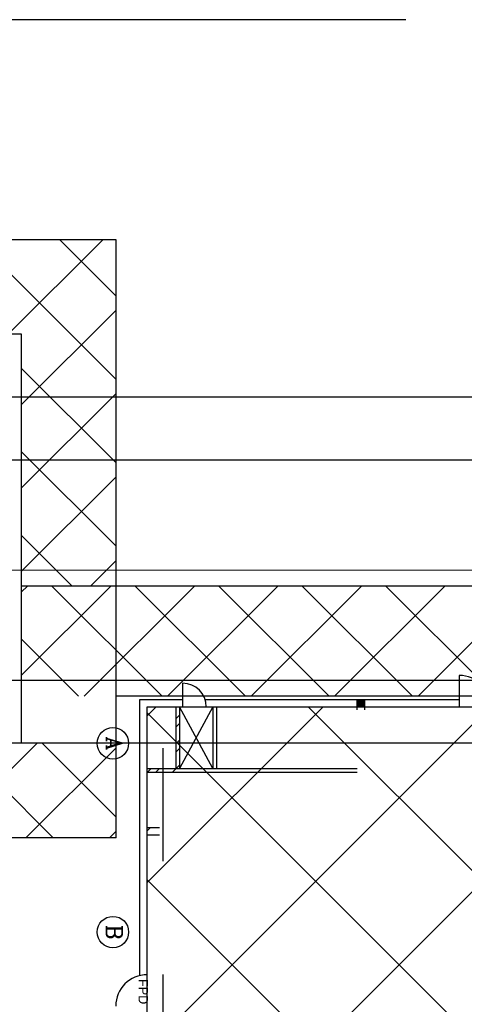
# Model space of a CAD drawing. Header units: inches. Extents: x 0 to 1544102, y -303681 to 23144100.
# Tile 10 of 256: x 24621 to 26386, y -139747 to -135835. Entities that reach past the tile are written whole.
import ezdxf
from ezdxf.enums import TextEntityAlignment as Align

# ---------------------------------------------------------------- set-up
doc = ezdxf.new("R2010")
doc.units = ezdxf.units.IN
doc.header["$LTSCALE"] = 1800
doc.header["$MEASUREMENT"] = 0
doc.linetypes.add('CENTER', pattern=[2, 1.25, -0.25, 0.25, -0.25])
doc.layers.get('0').update_dxf_attribs({"color": 253, "lineweight": 9})
for name, color, linetype in [('CEN', 2, 'CENTER'), ('COL', 1, 'Continuous'), ('GRID', 251, 'CENTER'), ('Road', 3, 'Continuous'), ('Road Sides', 11, 'Continuous'), ('TEXT', 3, 'Continuous'), ('WALL', 6, 'Continuous')]:
    doc.layers.add(name, color=color, linetype=linetype)
doc.layers.add('CL', color=8, linetype='CENTER', lineweight=15)
doc.layers.add('TRENCH-TRESTLE', color=6, linetype='Continuous', lineweight=30)
doc.styles.add('COMPLEX', font='complex')
doc.styles.add('HTX11', font='O8111901')
pattern_1 = [(45, (-23702.925, -150963.39), (-49.71845, 49.71845), []), (45, (-23669.78, -150963.39), (-49.71845, 49.71845), [])]

msp = doc.modelspace()

# ---------------------------------------------------------------- hatches: boundary and pattern name
at = {"linetype": 'ByBlock'}
h = msp.add_hatch(dxfattribs=at)
h.set_pattern_fill('ANSI37', color=8, scale=1875, angle=90)
h.set_pattern_definition([(135, (517409.83, 231040.06), (-165.72815, -165.72815), []), (225, (517409.83, 231040.06), (165.72815, -165.72815), [])])
edge = h.paths.add_edge_path()
edge.add_line((24202.99, -138710.06), (24441.08, -138710.06))
edge.add_line((24441.08, -138710.06), (24441.08, -139085.06))
edge.add_line((24441.08, -139085.06), (25003.58, -139085.06))
edge.add_line((25003.58, -139085.06), (25003.58, -138710.06))
edge.add_line((25003.58, -138710.06), (24413.08, -138710.06))
edge.add_arc((24308.04, -138710.05), 105.04, 270, 359.99407, ccw=False)
edge.add_arc((24308.04, -138710.05), 105.04, 180.00593, 270, ccw=False)
at = {"layer": 'COL'}
h = msp.add_hatch(dxfattribs=at)
h.set_pattern_fill('ANSI31', color=8, scale=31.25, angle=180, style=0)
h.set_pattern_definition([(225, (25542.328, -139204.9337), (2.762136, -2.762136), [])])
h.paths.add_polyline_path([(25989.83, -138564.93), (25989.83, -138536.18), (25961.08, -138536.18), (25961.08, -138564.93)])
at = {"layer": 'Road Sides', "linetype": 'ByBlock'}
h = msp.add_hatch(dxfattribs=at)
h.set_pattern_fill('ANSI37', color=4, scale=3750)
h.set_pattern_definition([(45, (346976.75, -617549.43), (-331.4563, 331.4563), []), (135, (346976.75, -617549.43), (-331.4563, -331.4563), [])])
h.paths.add_polyline_path([(25127.33, -140334.81), (40441.08, -140334.81), (40441.08, -138564.93), (25127.33, -138564.93)])
at = {"layer": 'WALL', "linetype": 'Continuous'}
h = msp.add_hatch(dxfattribs=at)
h.set_pattern_fill('ANSI32', color=8, scale=187.5, angle=360, style=0)
h.set_pattern_definition(pattern_1)
h.paths.add_polyline_path([(25255.45, -138709.93), (25241.08, -138709.93), (25241.08, -138809.93), (25191.08, -138809.93), (25191.08, -138824.31), (25255.45, -138824.31)])
h.paths.add_polyline_path([(25255.45, -138564.93), (25241.08, -138564.93), (25241.08, -138709.93), (25255.45, -138709.93)])
h.paths.add_polyline_path([(25191.08, -138809.93), (25127.33, -138809.93), (25127.33, -138824.31), (25191.08, -138824.31)])
h = msp.add_hatch(dxfattribs=at)
h.set_pattern_fill('ANSI32', color=8, scale=187.5, angle=360, style=0)
h.set_pattern_definition(pattern_1)
h.paths.add_polyline_path([(25127.33, -139045.56), (25127.33, -139074.31), (25176.7, -139074.31), (25176.7, -139045.56)])

# ---------------------------------------------------------------- linework, layer by layer
at = {"color": 8, "linetype": 'ByBlock'}
for p, q in [((25003.58, -137264.25), (24449.26, -136709.93)), ((24950.81, -136709.93), (24575.81, -137084.93)), ((25003.58, -136932.8), (24780.71, -136709.93)), ((25003.58, -136988.62), (24628.58, -137363.62)), ((25003.58, -137595.71), (24628.58, -137220.71)), ((25003.58, -137320.07), (24628.58, -137695.07)), ((25003.58, -137927.16), (24628.58, -137552.16)), ((25003.58, -137651.53), (24628.58, -138026.53)), ((24830, -138085.05), (24628.58, -137883.62)), ((25003.58, -137982.99), (24901.52, -138085.05)), ((24982.97, -138084.92), (24628.58, -138439.32)), ((24651.52, -138084.92), (24628.58, -138107.86)), ((25186.05, -138522.42), (24748.55, -138084.92)), ((25314.43, -138084.92), (24876.93, -138522.42)), ((25517.51, -138522.42), (25080, -138084.92)), ((25645.89, -138084.92), (25208.39, -138522.42)), ((25848.96, -138522.42), (25411.46, -138084.92)), ((25977.34, -138084.92), (25539.84, -138522.42)), ((26180.42, -138522.42), (25742.92, -138084.92)), ((26308.8, -138084.92), (25871.3, -138522.42)), ((26511.87, -138522.42), (26074.37, -138084.92)), ((26640.25, -138084.92), (26202.75, -138522.42)), ((24854.59, -138522.42), (24628.58, -138296.41))]:
    msp.add_line(p, q, dxfattribs=at)
at = {"layer": 'CEN', "color": 8, "linetype": 'CENTER', "ltscale": 10}
msp.add_line((56422.41, -137334.94), (24413.08, -137334.94), dxfattribs=at)
at = {"layer": 'CEN', "color": 8}
for p, q in [((25387.95, -138564.93), (25255.45, -138809.93)), ((25387.95, -138809.93), (25255.45, -138564.93))]:
    msp.add_line(p, q, dxfattribs=at)
at = {"layer": 'CL', "color": 8, "ltscale": 100}
msp.add_line((63534.99, -138022.43), (17066.08, -138022.43), dxfattribs=at)
at = {"layer": 'COL', "color": 8}
msp.add_lwpolyline([(25961.08, -138536.18), (25989.83, -138536.18), (25989.83, -138564.93), (25961.08, -138564.93)], close=True, dxfattribs=at)
at = {"layer": 'GRID', "color": 8}
for p, q in [((29753.58, -135834.93), (24341.08, -135834.93)), ((41228.58, -137334.93), (24341.08, -137334.93)), ((25191.08, -145478.63), (25191.08, -138334.93)), ((41228.58, -138709.93), (24341.08, -138709.93))]:
    msp.add_line(p, q, dxfattribs=at)
at = {"layer": 'Road', "color": 8}
for p, q in [((62066.08, -137584.93), (18535.19, -137584.93)), ((62066.08, -138459.93), (18535.19, -138459.93))]:
    msp.add_line(p, q, dxfattribs=at)
at = {"layer": 'Road Sides', "color": 4, "linetype": 'ByBlock'}
msp.add_lwpolyline([(25127.33, -138564.93), (40441.08, -138564.93), (40441.08, -140334.81), (25127.33, -140334.81)], close=True, dxfattribs=at)
at = {"layer": 'TEXT', "color": 8, "linetype": 'ByBlock'}
for centre in [(24991.02, -138709.92), (24991.02, -139459.92)]:
    msp.add_circle(centre, 62.5, dxfattribs=at)
at = {"layer": 'TRENCH-TRESTLE', "color": 8, "ltscale": 100}
for p, q in [((25003.58, -136709.93), (15863.13, -136709.93)), ((25003.58, -139084.93), (25003.58, -136709.93)), ((24628.58, -137084.93), (15863.13, -137084.93)), ((24628.58, -138709.93), (24628.58, -137084.93)), ((56172.33, -138084.92), (24628.58, -138084.92)), ((56484.83, -138522.42), (25003.58, -138522.42)), ((25003.58, -139084.93), (24441.08, -139084.93))]:
    msp.add_line(p, q, dxfattribs=at)
at = {"layer": 'WALL', "color": 8}
for p, q in [((26366.08, -138439.93), (26366.08, -138564.93)), ((25267.95, -138471.18), (25267.95, -138564.93)), ((25098.58, -138536.18), (25267.95, -138536.18)), ((25098.58, -139632.66), (25098.58, -138536.18)), ((25357.19, -138536.18), (26366.08, -138536.18)), ((25127.33, -138564.93), (25267.95, -138564.93)), ((25127.33, -139629.31), (25127.33, -138564.93)), ((25241.08, -138564.93), (25241.08, -138809.93)), ((25255.45, -138564.93), (25255.45, -138809.93)), ((25361.7, -138564.93), (26366.08, -138564.93)), ((25387.95, -138564.93), (25387.95, -138809.93)), ((25402.33, -138564.93), (25402.33, -138809.93)), ((25961.08, -138577.43), (25961.08, -138564.93)), ((25989.83, -138564.93), (25989.83, -138577.43)), ((25127.33, -138809.93), (25961.08, -138809.93)), ((25127.33, -138824.31), (25961.08, -138824.31)), ((25176.7, -139045.56), (25127.33, -139045.56)), ((25176.7, -139074.31), (25127.33, -139074.31))]:
    msp.add_line(p, q, dxfattribs=at)
for centre, radius, start, end in [((26366.08, -138564.93), 125, 0, 90), ((25267.95, -138564.93), 93.75, 0, 90), ((25127.33, -139754.31), 125, 90, 180)]:
    msp.add_arc(centre, radius, start, end, dxfattribs=at)

# ---------------------------------------------------------------- texts
at = {"layer": 'TEXT', "color": 8, "linetype": 'ByBlock', "style": 'COMPLEX'}
for s, p in [('A', (24996.88, -138709.92)), ('B', (24996.88, -139459.92))]:
    msp.add_text(s, height=62.5, rotation=270, dxfattribs=at).set_placement(p, align=Align.MIDDLE_CENTER)
at = {"layer": 'TEXT', "color": 8, "linetype": 'Continuous', "style": 'HTX11'}
msp.add_text('FPD', height=37.5, rotation=270, dxfattribs=at).set_placement((25093.03, -139646.44))

doc.saveas('drawing.dxf')
